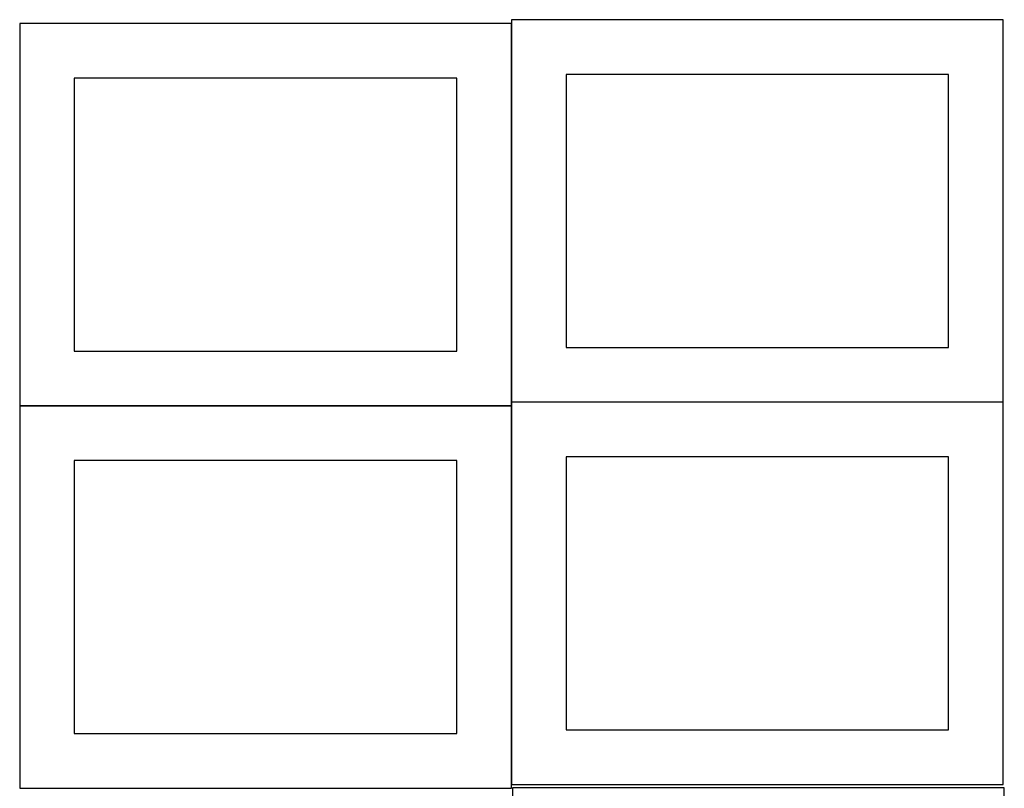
# Model space of a CAD drawing. Header units: millimetres. Extents: x 7 to 1493, y 7 to 2993.
# Tile 4 of 16: x 7 to 908, y 1408 to 2112. Entities that reach past the tile are written whole.
import ezdxf

# ---------------------------------------------------------------- set-up
doc = ezdxf.new("R2010")
doc.units = ezdxf.units.MM
doc.layers.add('COMMON', color=5, linetype='CONTINUOUS', true_color=0x0000ff)
doc.layers.add('CUT', color=7, linetype='CONTINUOUS', true_color=0x000000)

msp = doc.modelspace()

# ---------------------------------------------------------------- linework, layer by layer
at = {"layer": 'COMMON'}
for p, q in [((907.030359, 2111.804026), (673.650512, 2111.804026)), ((456.930359, 1761.704025), (456.930359, 2108.369107)), ((6.830358, 1758.269106), (456.830358, 1758.269106)), ((456.930358, 1758.169106), (456.930358, 1411.504024)), ((907.030359, 1761.604025), (457.030359, 1761.604025))]:
    msp.add_line(p, q, dxfattribs=at)
at = {"layer": 'CUT'}
for p, q in [((907.030359, 2111.704025), (457.030359, 2111.704025)), ((457.030359, 2111.704025), (457.030359, 1761.704025)), ((907.030359, 1761.704025), (907.030359, 2111.704025)), ((456.830358, 2108.369107), (6.830358, 2108.369107)), ((6.830358, 2108.369107), (6.830358, 1758.369107)), ((456.830358, 1758.369107), (456.830358, 2108.369107)), ((406.830358, 2058.369107), (56.830358, 2058.369107)), ((56.830358, 2058.369107), (56.830358, 1808.369107)), ((406.830358, 1808.369107), (406.830358, 2058.369107)), ((857.030359, 2061.704025), (507.030359, 2061.704025)), ((507.030359, 2061.704025), (507.030359, 1811.704025)), ((857.030359, 1811.704025), (857.030359, 2061.704025)), ((507.030359, 1811.704025), (857.030359, 1811.704025)), ((56.830358, 1808.369107), (406.830358, 1808.369107)), ((6.830358, 1758.369107), (456.830358, 1758.369107)), ((456.830358, 1758.169106), (6.830358, 1758.169106)), ((6.830358, 1758.169106), (6.830358, 1408.169106)), ((456.830358, 1408.169106), (456.830358, 1758.169106)), ((457.030359, 1761.704025), (907.030359, 1761.704025)), ((907.030359, 1761.504024), (457.030359, 1761.504024)), ((457.030359, 1761.504024), (457.030359, 1411.504024)), ((907.030359, 1411.504024), (907.030359, 1761.504024)), ((406.830358, 1708.169106), (56.830358, 1708.169106)), ((56.830358, 1708.169106), (56.830358, 1458.169106)), ((406.830358, 1458.169106), (406.830358, 1708.169106)), ((857.030359, 1711.504024), (507.030359, 1711.504024)), ((507.030359, 1711.504024), (507.030359, 1461.504024)), ((857.030359, 1461.504024), (857.030359, 1711.504024)), ((507.030359, 1461.504024), (857.030359, 1461.504024)), ((56.830358, 1458.169106), (406.830358, 1458.169106)), ((6.830358, 1408.169106), (456.830358, 1408.169106)), ((457.030359, 1411.504024), (907.030359, 1411.504024)), ((908.049576, 1408.449547), (458.049576, 1408.449547)), ((458.049576, 1408.449547), (458.049576, 1058.449547)), ((908.049576, 1058.449547), (908.049576, 1408.449547))]:
    msp.add_line(p, q, dxfattribs=at)

doc.saveas('drawing.dxf')
